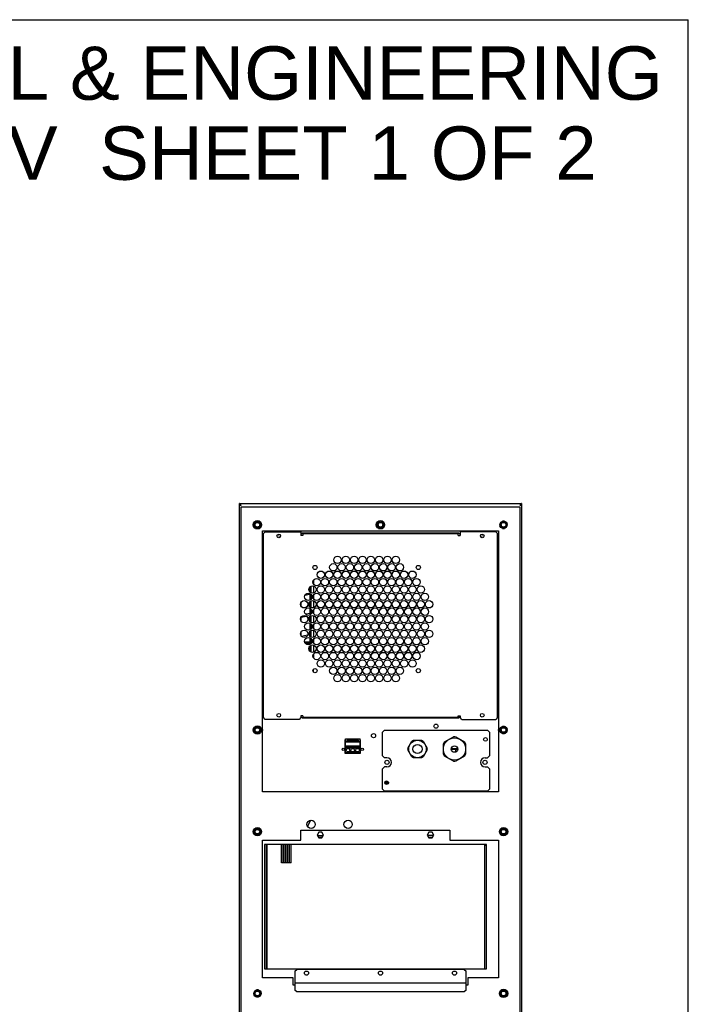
# Model space of a CAD drawing. Header units: inches. Extents: x 0 to 175, y 0 to 77.
# Tile 13 of 14: x 72 to 100, y 35 to 77. Entities that reach past the tile are written whole.
import ezdxf

# ---------------------------------------------------------------- set-up
doc = ezdxf.new("R2010")
doc.units = ezdxf.units.IN
doc.header["$LTSCALE"] = 5.5
doc.header["$MEASUREMENT"] = 0
doc.layers.get('0').update_dxf_attribs({"linetype": 'CONTINUOUS'})
doc.styles.get("Standard").update_dxf_attribs({"font": 'arial.ttf'})

msp = doc.modelspace()

# ---------------------------------------------------------------- linework, layer by layer
at = {"color": 7, "linetype": 'Continuous'}
for p, q in [((0, 77.273), (100, 77.273)), ((100, 0), (100, 77.273)), ((80.899, 19.265), (80.899, 56.666)), ((80.913, 56.664), (80.899, 56.666)), ((80.899, 56.666), (92.907, 56.666)), ((92.855, 56.627), (92.842, 56.608)), ((92.868, 56.643), (92.855, 56.627)), ((92.855, 56.607), (92.868, 56.616)), ((92.894, 56.626), (92.907, 56.627)), ((92.906, 56.622), (92.907, 56.627)), ((92.907, 56.666), (92.907, 19.265)), ((80.963, 56.593), (80.978, 56.588)), ((80.978, 20.387), (80.978, 56.529)), ((80.978, 56.529), (92.829, 56.529)), ((92.842, 56.608), (92.829, 56.588)), ((92.829, 56.529), (92.829, 20.387)), ((81.58, 55.913), (81.492, 55.761)), ((81.755, 55.913), (81.58, 55.913)), ((81.755, 55.913), (81.842, 55.761)), ((86.816, 55.913), (86.728, 55.761)), ((86.991, 55.913), (86.816, 55.913)), ((86.991, 55.913), (87.078, 55.761)), ((92.028, 55.872), (91.988, 55.802)), ((92.18, 55.913), (92.099, 55.913)), ((92.251, 55.872), (92.291, 55.802)), ((81.58, 55.609), (81.492, 55.761)), ((81.58, 55.609), (81.755, 55.609)), ((81.755, 55.609), (81.842, 55.761)), ((81.884, 44.383), (81.884, 55.505)), ((81.884, 55.505), (91.923, 55.505)), ((81.923, 55.387), (82.002, 55.466)), ((81.923, 47.552), (81.923, 55.387)), ((82.002, 55.466), (83.517, 55.466)), ((83.517, 55.466), (83.517, 55.308)), ((83.577, 55.407), (83.517, 55.348)), ((90.23, 55.407), (83.577, 55.407)), ((83.596, 55.387), (83.596, 55.308)), ((83.596, 55.387), (90.21, 55.387)), ((86.816, 55.609), (86.728, 55.761)), ((86.816, 55.609), (86.991, 55.609)), ((86.991, 55.609), (87.078, 55.761)), ((90.21, 55.308), (90.21, 55.387)), ((90.289, 55.348), (90.23, 55.407)), ((90.289, 55.466), (90.289, 55.308)), ((91.805, 55.466), (90.289, 55.466)), ((91.805, 55.466), (91.884, 55.387)), ((91.884, 47.552), (91.884, 55.387)), ((91.923, 55.505), (91.923, 44.383)), ((92.029, 55.65), (91.988, 55.72)), ((92.099, 55.609), (92.18, 55.609)), ((92.251, 55.65), (92.291, 55.72)), ((82.634, 55.338), (82.497, 55.309)), ((82.517, 55.233), (82.646, 55.26)), ((83.596, 55.308), (83.517, 55.308)), ((90.21, 55.308), (90.289, 55.308)), ((91.161, 55.26), (91.289, 55.233)), ((91.31, 55.309), (91.173, 55.338)), ((84.049, 53.396), (84.049, 53.244)), ((83.852, 53.001), (83.892, 53.001)), ((83.859, 52.962), (83.892, 52.962)), ((83.892, 53.108), (83.892, 52.902)), ((83.906, 52.892), (83.901, 52.891)), ((83.907, 52.886), (83.906, 52.892)), ((83.951, 52.86), (83.951, 53.151)), ((84.049, 53.157), (84.049, 52.853)), ((83.534, 52.275), (83.534, 52.475)), ((83.695, 52.767), (83.922, 52.815)), ((83.892, 52.809), (83.892, 52.545)), ((83.892, 52.479), (83.892, 52.272)), ((83.922, 52.815), (83.921, 52.82)), ((83.951, 52.587), (83.951, 52.794)), ((83.951, 52.23), (83.951, 52.521)), ((84.049, 52.766), (84.049, 52.614)), ((84.049, 52.527), (84.049, 52.223)), ((83.892, 52.206), (83.892, 51.984)), ((83.951, 51.957), (83.951, 52.164)), ((84.049, 52.136), (84.049, 51.985)), ((83.519, 51.824), (83.748, 51.873)), ((83.534, 51.645), (83.534, 51.827)), ((83.906, 51.987), (83.723, 51.948)), ((83.892, 51.849), (83.892, 51.642)), ((83.918, 51.929), (83.906, 51.987)), ((83.951, 51.6), (83.951, 51.891)), ((84.049, 51.897), (84.049, 51.593)), ((83.534, 51.015), (83.534, 51.215)), ((83.892, 51.576), (83.892, 51.285)), ((83.892, 51.219), (83.892, 51.078)), ((83.951, 51.327), (83.951, 51.534)), ((83.951, 50.97), (83.951, 51.261)), ((84.049, 51.506), (84.049, 51.355)), ((84.049, 51.267), (84.049, 50.963)), ((83.802, 51.059), (83.544, 51.004)), ((83.892, 50.757), (83.681, 50.757)), ((83.702, 50.718), (83.702, 50.757)), ((83.906, 51.081), (83.859, 51.071)), ((83.892, 50.946), (83.892, 50.655)), ((83.903, 51), (83.922, 51.004)), ((83.922, 51.004), (83.906, 51.081)), ((83.951, 50.697), (83.951, 50.904)), ((84.049, 50.876), (84.049, 50.725)), ((83.699, 50.718), (83.892, 50.718)), ((83.716, 50.718), (83.716, 50.695)), ((83.892, 50.589), (83.892, 50.382)), ((83.951, 50.34), (83.951, 50.631)), ((84.049, 50.637), (84.049, 50.333)), ((84.049, 50.246), (84.049, 50.095)), ((84.028, 49.569), (84.049, 49.569)), ((84.04, 49.497), (84.049, 49.497)), ((84.049, 49.486), (84.049, 49.606)), ((82.002, 47.474), (81.923, 47.552)), ((83.439, 47.474), (82.002, 47.474)), ((83.517, 47.552), (83.439, 47.474)), ((83.517, 47.631), (83.517, 47.552)), ((83.596, 47.631), (83.517, 47.631)), ((83.517, 47.592), (83.577, 47.533)), ((83.534, 47.575), (83.534, 47.631)), ((83.577, 47.533), (90.23, 47.533)), ((83.596, 47.631), (83.596, 47.552)), ((90.21, 47.552), (83.596, 47.552)), ((83.892, 47.552), (83.892, 47.533)), ((83.951, 47.533), (83.951, 47.552)), ((84.049, 47.552), (84.049, 47.533)), ((89.758, 47.552), (89.758, 47.533)), ((89.856, 47.533), (89.856, 47.552)), ((89.915, 47.552), (89.915, 47.533)), ((90.21, 47.552), (90.21, 47.631)), ((90.21, 47.631), (90.289, 47.631)), ((90.23, 47.533), (90.289, 47.592)), ((90.272, 47.575), (90.272, 47.631)), ((90.289, 47.631), (90.289, 47.552)), ((90.368, 47.474), (90.289, 47.552)), ((90.368, 47.474), (91.805, 47.474)), ((91.884, 47.552), (91.805, 47.474)), ((81.58, 47.172), (81.492, 47.021)), ((81.58, 46.869), (81.492, 47.021)), ((81.755, 47.172), (81.58, 47.172)), ((81.755, 47.172), (81.842, 47.021)), ((81.755, 46.869), (81.842, 47.021)), ((86.994, 46.934), (87.073, 47.012)), ((87.073, 47.012), (91.458, 47.012)), ((91.458, 47.012), (91.537, 46.934)), ((92.028, 47.132), (91.988, 47.062)), ((92.029, 46.91), (91.988, 46.98)), ((92.18, 47.172), (92.099, 47.172)), ((92.251, 47.132), (92.291, 47.062)), ((92.251, 46.91), (92.291, 46.98)), ((81.58, 46.869), (81.755, 46.869)), ((85.39, 46.605), (85.39, 46.031)), ((85.41, 46.605), (85.39, 46.605)), ((85.41, 46.05), (85.41, 46.641)), ((85.41, 46.641), (86.034, 46.641)), ((85.475, 46.57), (85.475, 46.531)), ((85.567, 46.585), (85.477, 46.585)), ((85.491, 46.605), (85.553, 46.605)), ((85.512, 46.616), (85.512, 46.605)), ((85.532, 46.605), (85.532, 46.616)), ((85.569, 46.531), (85.569, 46.57)), ((85.595, 46.613), (85.595, 46.554)), ((85.649, 46.613), (85.595, 46.613)), ((85.649, 46.585), (85.595, 46.585)), ((85.595, 46.554), (85.649, 46.554)), ((85.649, 46.554), (85.649, 46.613)), ((85.675, 46.57), (85.675, 46.531)), ((85.767, 46.585), (85.677, 46.585)), ((85.691, 46.605), (85.753, 46.605)), ((85.712, 46.616), (85.712, 46.605)), ((85.732, 46.605), (85.732, 46.616)), ((85.769, 46.531), (85.769, 46.57)), ((85.795, 46.613), (85.795, 46.554)), ((85.849, 46.613), (85.795, 46.613)), ((85.849, 46.585), (85.795, 46.585)), ((85.795, 46.554), (85.849, 46.554)), ((85.849, 46.554), (85.849, 46.613)), ((85.875, 46.57), (85.875, 46.531)), ((85.967, 46.585), (85.877, 46.585)), ((85.891, 46.605), (85.953, 46.605)), ((85.912, 46.616), (85.912, 46.605)), ((85.932, 46.605), (85.932, 46.616)), ((85.969, 46.531), (85.969, 46.57)), ((86.034, 46.05), (86.034, 46.641)), ((86.054, 46.605), (86.034, 46.605)), ((86.054, 46.031), (86.054, 46.605)), ((86.994, 45.918), (86.994, 46.934)), ((88.239, 46.543), (88.309, 46.584)), ((88.309, 46.584), (88.647, 46.584)), ((88.647, 46.584), (88.718, 46.543)), ((89.629, 46.511), (90.004, 46.727)), ((90.102, 46.727), (90.477, 46.511)), ((91.537, 46.934), (91.537, 45.918)), ((92.099, 46.869), (92.18, 46.869)), ((85.41, 46.527), (86.034, 46.527)), ((86.034, 46.507), (85.41, 46.507)), ((85.41, 46.35), (86.034, 46.35)), ((85.443, 46.247), (85.41, 46.247)), ((85.443, 46.332), (85.443, 46.348)), ((85.443, 46.348), (85.597, 46.348)), ((85.443, 46.293), (85.443, 46.33)), ((85.443, 46.269), (85.443, 46.283)), ((85.443, 46.247), (85.443, 46.269)), ((85.597, 46.269), (85.443, 46.269)), ((85.443, 46.263), (85.601, 46.263)), ((85.475, 46.531), (85.569, 46.531)), ((85.597, 46.269), (85.597, 46.348)), ((85.601, 46.33), (85.601, 46.293)), ((85.601, 46.247), (85.601, 46.276)), ((85.643, 46.247), (85.601, 46.247)), ((85.643, 46.332), (85.643, 46.348)), ((85.643, 46.348), (85.797, 46.348)), ((85.643, 46.293), (85.643, 46.33)), ((85.643, 46.269), (85.643, 46.283)), ((85.643, 46.247), (85.643, 46.269)), ((85.797, 46.269), (85.643, 46.269)), ((85.643, 46.263), (85.801, 46.263)), ((85.675, 46.531), (85.769, 46.531)), ((85.797, 46.269), (85.797, 46.348)), ((85.801, 46.33), (85.801, 46.293)), ((85.801, 46.247), (85.801, 46.276)), ((85.843, 46.247), (85.801, 46.247)), ((85.843, 46.332), (85.843, 46.348)), ((85.843, 46.348), (85.997, 46.348)), ((85.843, 46.293), (85.843, 46.33)), ((85.843, 46.269), (85.843, 46.283)), ((85.843, 46.247), (85.843, 46.269)), ((85.997, 46.269), (85.843, 46.269)), ((85.843, 46.263), (86.001, 46.263)), ((85.875, 46.531), (85.969, 46.531)), ((85.997, 46.269), (85.997, 46.348)), ((86.001, 46.33), (86.001, 46.293)), ((86.001, 46.247), (86.001, 46.276)), ((86.034, 46.247), (86.001, 46.247)), ((88.07, 46.251), (88.239, 46.543)), ((88.07, 46.251), (88.07, 46.169)), ((88.239, 45.877), (88.07, 46.169)), ((88.718, 46.543), (88.886, 46.251)), ((88.886, 46.169), (88.718, 45.877)), ((88.886, 46.169), (88.886, 46.251)), ((89.58, 45.993), (89.58, 46.426)), ((89.917, 46.229), (90.189, 46.229)), ((90.189, 46.19), (89.917, 46.19)), ((90.091, 46.19), (90.091, 46.077)), ((90.105, 46.19), (90.105, 46.229)), ((90.187, 46.19), (90.187, 46.18)), ((90.525, 46.426), (90.525, 45.993)), ((85.39, 46.031), (86.054, 46.031)), ((86.034, 46.05), (85.41, 46.05)), ((85.598, 46.068), (85.598, 46.102)), ((85.598, 46.068), (85.646, 46.068)), ((85.634, 46.113), (85.61, 46.113)), ((85.646, 46.102), (85.646, 46.068)), ((85.798, 46.068), (85.798, 46.102)), ((85.798, 46.068), (85.846, 46.068)), ((85.834, 46.113), (85.81, 46.113)), ((85.846, 46.102), (85.846, 46.068)), ((87.073, 45.84), (86.994, 45.918)), ((87.179, 45.84), (87.073, 45.84)), ((88.309, 45.836), (88.239, 45.877)), ((88.647, 45.836), (88.309, 45.836)), ((88.718, 45.877), (88.647, 45.836)), ((90.004, 45.692), (89.629, 45.909)), ((90.477, 45.909), (90.102, 45.692)), ((91.352, 45.84), (91.458, 45.84)), ((91.537, 45.918), (91.458, 45.84)), ((86.994, 45.367), (87.073, 45.446)), ((86.994, 44.501), (86.994, 45.367)), ((87.179, 45.446), (87.073, 45.446)), ((91.352, 45.446), (91.458, 45.446)), ((91.458, 45.446), (91.537, 45.367)), ((91.537, 45.367), (91.537, 44.501)), ((87.073, 44.422), (86.994, 44.501)), ((87.238, 44.787), (87.083, 44.787)), ((87.084, 44.762), (87.238, 44.762)), ((87.097, 44.822), (87.225, 44.822)), ((87.221, 44.726), (87.101, 44.726)), ((87.238, 44.793), (87.238, 44.76)), ((91.537, 44.501), (91.458, 44.422)), ((91.923, 44.383), (81.884, 44.383)), ((91.458, 44.422), (87.073, 44.422)), ((81.58, 42.842), (81.492, 42.69)), ((81.755, 42.842), (81.58, 42.842)), ((81.755, 42.842), (81.842, 42.69)), ((83.92, 43.175), (83.797, 42.915)), ((92.052, 42.842), (91.965, 42.69)), ((92.227, 42.842), (92.052, 42.842)), ((92.227, 42.842), (92.315, 42.69)), ((81.58, 42.539), (81.492, 42.69)), ((81.58, 42.539), (81.755, 42.539)), ((81.755, 42.539), (81.842, 42.69)), ((83.517, 42.333), (83.517, 42.76)), ((83.517, 42.76), (89.856, 42.76)), ((84.275, 42.663), (84.206, 42.543)), ((84.206, 42.543), (84.275, 42.423)), ((84.212, 42.533), (84.477, 42.533)), ((84.258, 42.453), (84.431, 42.453)), ((84.414, 42.663), (84.275, 42.663)), ((84.275, 42.423), (84.414, 42.423)), ((84.483, 42.543), (84.414, 42.663)), ((84.414, 42.423), (84.483, 42.543)), ((88.96, 42.663), (88.891, 42.543)), ((88.891, 42.543), (88.96, 42.423)), ((89.162, 42.533), (88.897, 42.533)), ((88.943, 42.453), (89.116, 42.453)), ((89.099, 42.663), (88.96, 42.663)), ((88.96, 42.423), (89.099, 42.423)), ((89.168, 42.543), (89.099, 42.663)), ((89.099, 42.423), (89.168, 42.543)), ((89.856, 42.76), (89.856, 42.333)), ((92.052, 42.539), (91.965, 42.69)), ((92.052, 42.539), (92.227, 42.539)), ((92.227, 42.539), (92.315, 42.69)), ((81.884, 36.47), (81.884, 42.333)), ((81.884, 42.333), (83.517, 42.333)), ((81.962, 42.137), (81.962, 36.845)), ((91.411, 42.137), (81.962, 42.137)), ((82.041, 42.137), (82.041, 36.845)), ((82.041, 42.101), (82.08, 42.101)), ((82.08, 36.845), (82.08, 42.137)), ((82.691, 41.359), (82.691, 42.137)), ((82.769, 41.359), (82.769, 42.137)), ((82.775, 41.359), (82.775, 42.137)), ((82.854, 41.359), (82.854, 42.137)), ((82.859, 41.359), (82.859, 42.137)), ((82.938, 41.359), (82.938, 42.137)), ((82.943, 41.359), (82.943, 42.137)), ((83.022, 41.359), (83.022, 42.137)), ((83.028, 41.359), (83.028, 42.137)), ((83.106, 41.359), (83.106, 42.137)), ((89.856, 42.333), (91.923, 42.333)), ((91.332, 42.137), (91.332, 36.845)), ((91.411, 42.101), (91.332, 42.101)), ((91.411, 36.845), (91.411, 42.137)), ((91.923, 42.333), (91.923, 36.47)), ((82.769, 41.362), (82.691, 41.362)), ((82.769, 41.359), (82.691, 41.359)), ((82.854, 41.362), (82.775, 41.362)), ((82.854, 41.359), (82.775, 41.359)), ((82.938, 41.362), (82.859, 41.362)), ((82.938, 41.359), (82.859, 41.359)), ((83.022, 41.362), (82.943, 41.362)), ((83.022, 41.359), (82.943, 41.359)), ((83.106, 41.362), (83.028, 41.362)), ((83.106, 41.359), (83.028, 41.359)), ((81.962, 36.845), (91.411, 36.845)), ((83.262, 36.745), (83.34, 36.824)), ((83.262, 36.745), (83.262, 35.946)), ((90.466, 36.824), (83.34, 36.824)), ((90.466, 36.824), (90.545, 36.745)), ((90.545, 35.946), (90.545, 36.745)), ((83.183, 36.47), (81.884, 36.47)), ((83.183, 36.155), (83.183, 36.47)), ((83.262, 36.155), (83.183, 36.155)), ((83.262, 36.253), (90.545, 36.253)), ((90.624, 36.155), (90.545, 36.155)), ((91.923, 36.47), (90.624, 36.47)), ((90.624, 36.47), (90.624, 36.155)), ((81.556, 35.911), (81.516, 35.841)), ((81.556, 35.689), (81.516, 35.759)), ((81.707, 35.952), (81.627, 35.952)), ((81.627, 35.649), (81.707, 35.649)), ((81.778, 35.911), (81.819, 35.841)), ((81.778, 35.69), (81.819, 35.759)), ((83.34, 35.869), (83.262, 35.946)), ((90.466, 35.869), (83.34, 35.869)), ((90.545, 35.946), (90.466, 35.869)), ((92.052, 35.952), (91.965, 35.8)), ((92.052, 35.649), (91.965, 35.8)), ((92.227, 35.952), (92.052, 35.952)), ((92.052, 35.649), (92.227, 35.649)), ((92.227, 35.952), (92.315, 35.8)), ((92.227, 35.649), (92.315, 35.8))]:
    msp.add_line(p, q, dxfattribs=at)
for points in [[(80.899, 56.627), (80.901, 56.622), (80.905, 56.617), (80.913, 56.612), (80.922, 56.607), (80.934, 56.602)], [(80.899, 56.627), (80.913, 56.626), (80.926, 56.622), (80.939, 56.616)], [(80.952, 56.627), (80.939, 56.643), (80.926, 56.656), (80.913, 56.664)], [(80.939, 56.616), (80.952, 56.607), (80.965, 56.598)], [(80.978, 56.588), (80.965, 56.608), (80.952, 56.627)], [(92.859, 56.598), (92.872, 56.602), (92.884, 56.607), (92.894, 56.612), (92.901, 56.617), (92.906, 56.622)], [(92.907, 56.666), (92.894, 56.664), (92.881, 56.656), (92.868, 56.643)], [(92.868, 56.616), (92.881, 56.622), (92.894, 56.626)], [(80.934, 56.602), (80.948, 56.598), (80.963, 56.593)], [(80.978, 56.588), (80.968, 56.594), (80.958, 56.601), (80.95, 56.607), (80.948, 56.61)], [(92.829, 56.588), (92.842, 56.598), (92.855, 56.607)], [(92.829, 56.588), (92.844, 56.593), (92.859, 56.598)], [(92.859, 56.61), (92.856, 56.607), (92.848, 56.601), (92.839, 56.594)]]:
    msp.add_lwpolyline(points, dxfattribs=at)
for centre, radius in [((81.667, 55.761), 0.177), ((81.667, 55.761), 0.123), ((81.667, 55.761), 0.0984), ((86.903, 55.761), 0.177), ((86.903, 55.761), 0.123), ((86.903, 55.761), 0.0984), ((92.14, 55.761), 0.157), ((92.14, 55.761), 0.123), ((92.14, 55.761), 0.0984), ((82.573, 55.289), 0.0787), ((91.234, 55.289), 0.0787), ((84.895, 53.95), 0.157), ((85.073, 54.265), 0.157), ((85.25, 53.95), 0.157), ((85.427, 54.265), 0.157), ((85.604, 53.95), 0.157), ((85.781, 54.265), 0.157), ((85.958, 53.95), 0.157), ((86.136, 54.265), 0.157), ((86.313, 53.95), 0.157), ((86.49, 54.265), 0.157), ((86.667, 53.95), 0.157), ((86.844, 54.265), 0.157), ((87.021, 53.95), 0.157), ((87.199, 54.265), 0.157), ((87.376, 53.95), 0.157), ((87.553, 54.265), 0.157), ((87.73, 53.95), 0.157), ((84.114, 53.944), 0.0886), ((84.364, 53.635), 0.157), ((84.718, 53.635), 0.157), ((85.073, 53.635), 0.157), ((85.427, 53.635), 0.157), ((85.781, 53.635), 0.157), ((86.136, 53.635), 0.157), ((86.49, 53.635), 0.157), ((86.844, 53.635), 0.157), ((87.199, 53.635), 0.157), ((87.553, 53.635), 0.157), ((87.907, 53.635), 0.157), ((88.262, 53.635), 0.157), ((88.512, 53.944), 0.0886), ((84.187, 53.32), 0.157), ((84.541, 53.32), 0.157), ((84.895, 53.32), 0.157), ((85.25, 53.32), 0.157), ((85.604, 53.32), 0.157), ((85.958, 53.32), 0.157), ((86.313, 53.32), 0.157), ((86.667, 53.32), 0.157), ((87.021, 53.32), 0.157), ((87.376, 53.32), 0.157), ((87.73, 53.32), 0.157), ((88.084, 53.32), 0.157), ((88.439, 53.32), 0.157), ((83.832, 52.69), 0.157), ((84.01, 53.005), 0.157), ((84.187, 52.69), 0.157), ((84.364, 53.005), 0.157), ((84.541, 52.69), 0.157), ((84.718, 53.005), 0.157), ((84.895, 52.69), 0.157), ((85.073, 53.005), 0.157), ((85.25, 52.69), 0.157), ((85.427, 53.005), 0.157), ((85.604, 52.69), 0.157), ((85.781, 53.005), 0.157), ((85.958, 52.69), 0.157), ((86.136, 53.005), 0.157), ((86.313, 52.69), 0.157), ((86.49, 53.005), 0.157), ((86.667, 52.69), 0.157), ((86.844, 53.005), 0.157), ((87.021, 52.69), 0.157), ((87.199, 53.005), 0.157), ((87.376, 52.69), 0.157), ((87.553, 53.005), 0.157), ((87.73, 52.69), 0.157), ((87.907, 53.005), 0.157), ((88.084, 52.69), 0.157), ((88.262, 53.005), 0.157), ((88.439, 52.69), 0.157), ((88.616, 53.005), 0.157), ((88.793, 52.69), 0.157), ((83.655, 52.375), 0.157), ((84.01, 52.375), 0.157), ((84.364, 52.375), 0.157), ((84.718, 52.375), 0.157), ((85.073, 52.375), 0.157), ((85.427, 52.375), 0.157), ((85.781, 52.375), 0.157), ((86.136, 52.375), 0.157), ((86.49, 52.375), 0.157), ((86.844, 52.375), 0.157), ((87.199, 52.375), 0.157), ((87.553, 52.375), 0.157), ((87.907, 52.375), 0.157), ((88.262, 52.375), 0.157), ((88.616, 52.375), 0.157), ((88.97, 52.375), 0.157), ((83.832, 52.06), 0.157), ((84.187, 52.06), 0.157), ((84.541, 52.06), 0.157), ((84.895, 52.06), 0.157), ((85.25, 52.06), 0.157), ((85.604, 52.06), 0.157), ((85.958, 52.06), 0.157), ((86.313, 52.06), 0.157), ((86.667, 52.06), 0.157), ((87.021, 52.06), 0.157), ((87.376, 52.06), 0.157), ((87.73, 52.06), 0.157), ((88.084, 52.06), 0.157), ((88.439, 52.06), 0.157), ((88.793, 52.06), 0.157), ((83.655, 51.745), 0.157), ((83.832, 51.43), 0.157), ((84.01, 51.745), 0.157), ((84.187, 51.43), 0.157), ((84.364, 51.745), 0.157), ((84.541, 51.43), 0.157), ((84.718, 51.745), 0.157), ((84.895, 51.43), 0.157), ((85.073, 51.745), 0.157), ((85.25, 51.43), 0.157), ((85.427, 51.745), 0.157), ((85.604, 51.43), 0.157), ((85.781, 51.745), 0.157), ((85.958, 51.43), 0.157), ((86.136, 51.745), 0.157), ((86.313, 51.43), 0.157), ((86.49, 51.745), 0.157), ((86.667, 51.43), 0.157), ((86.844, 51.745), 0.157), ((87.021, 51.43), 0.157), ((87.199, 51.745), 0.157), ((87.376, 51.43), 0.157), ((87.553, 51.745), 0.157), ((87.73, 51.43), 0.157), ((87.907, 51.745), 0.157), ((88.084, 51.43), 0.157), ((88.262, 51.745), 0.157), ((88.439, 51.43), 0.157), ((88.616, 51.745), 0.157), ((88.793, 51.43), 0.157), ((88.97, 51.745), 0.157), ((83.655, 51.115), 0.157), ((84.01, 51.115), 0.157), ((84.364, 51.115), 0.157), ((84.718, 51.115), 0.157), ((85.073, 51.115), 0.157), ((85.427, 51.115), 0.157), ((85.781, 51.115), 0.157), ((86.136, 51.115), 0.157), ((86.49, 51.115), 0.157), ((86.844, 51.115), 0.157), ((87.199, 51.115), 0.157), ((87.553, 51.115), 0.157), ((87.907, 51.115), 0.157), ((88.262, 51.115), 0.157), ((88.616, 51.115), 0.157), ((88.97, 51.115), 0.157), ((83.832, 50.8), 0.157), ((84.187, 50.8), 0.157), ((84.541, 50.8), 0.157), ((84.895, 50.8), 0.157), ((85.25, 50.8), 0.157), ((85.604, 50.8), 0.157), ((85.958, 50.8), 0.157), ((86.313, 50.8), 0.157), ((86.667, 50.8), 0.157), ((87.021, 50.8), 0.157), ((87.376, 50.8), 0.157), ((87.73, 50.8), 0.157), ((88.084, 50.8), 0.157), ((88.439, 50.8), 0.157), ((88.793, 50.8), 0.157), ((84.01, 50.485), 0.157), ((84.187, 50.17), 0.157), ((84.364, 50.485), 0.157), ((84.541, 50.17), 0.157), ((84.718, 50.485), 0.157), ((84.895, 50.17), 0.157), ((85.073, 50.485), 0.157), ((85.25, 50.17), 0.157), ((85.427, 50.485), 0.157), ((85.604, 50.17), 0.157), ((85.781, 50.485), 0.157), ((85.958, 50.17), 0.157), ((86.136, 50.485), 0.157), ((86.313, 50.17), 0.157), ((86.49, 50.485), 0.157), ((86.667, 50.17), 0.157), ((86.844, 50.485), 0.157), ((87.021, 50.17), 0.157), ((87.199, 50.485), 0.157), ((87.376, 50.17), 0.157), ((87.553, 50.485), 0.157), ((87.73, 50.17), 0.157), ((87.907, 50.485), 0.157), ((88.084, 50.17), 0.157), ((88.262, 50.485), 0.157), ((88.439, 50.17), 0.157), ((88.616, 50.485), 0.157), ((84.364, 49.855), 0.157), ((84.718, 49.855), 0.157), ((85.073, 49.855), 0.157), ((85.427, 49.855), 0.157), ((85.781, 49.855), 0.157), ((86.136, 49.855), 0.157), ((86.49, 49.855), 0.157), ((86.844, 49.855), 0.157), ((87.199, 49.855), 0.157), ((87.553, 49.855), 0.157), ((87.907, 49.855), 0.157), ((88.262, 49.855), 0.157), ((84.114, 49.546), 0.0886), ((84.895, 49.54), 0.157), ((85.25, 49.54), 0.157), ((85.604, 49.54), 0.157), ((85.958, 49.54), 0.157), ((86.313, 49.54), 0.157), ((86.667, 49.54), 0.157), ((87.021, 49.54), 0.157), ((87.376, 49.54), 0.157), ((87.73, 49.54), 0.157), ((88.512, 49.546), 0.0886), ((85.073, 49.226), 0.157), ((85.427, 49.226), 0.157), ((85.781, 49.226), 0.157), ((86.136, 49.226), 0.157), ((86.49, 49.226), 0.157), ((86.844, 49.226), 0.157), ((87.199, 49.226), 0.157), ((87.553, 49.226), 0.157), ((82.573, 47.651), 0.0787), ((91.234, 47.651), 0.0787), ((81.667, 47.021), 0.177), ((81.667, 47.021), 0.123), ((81.667, 47.021), 0.0984), ((89.266, 47.184), 0.0886), ((92.14, 47.021), 0.157), ((92.14, 47.021), 0.123), ((92.14, 47.021), 0.0984), ((86.608, 46.776), 0.0886), ((88.478, 46.21), 0.374), ((90.053, 46.21), 0.472), ((91.37, 46.621), 0.0787), ((85.322, 46.196), 0.0531), ((85.522, 46.163), 0.0748), ((85.722, 46.163), 0.0748), ((85.922, 46.163), 0.0748), ((86.122, 46.196), 0.0531), ((88.478, 46.21), 0.197), ((90.053, 46.21), 0.138), ((87.179, 45.643), 0.0886), ((91.352, 45.643), 0.0886), ((87.161, 44.777), 0.0787), ((81.667, 42.69), 0.177), ((81.667, 42.69), 0.123), ((81.667, 42.69), 0.0984), ((83.951, 43.001), 0.177), ((85.525, 43.001), 0.177), ((92.14, 42.69), 0.177), ((92.14, 42.69), 0.123), ((92.14, 42.69), 0.0984), ((83.754, 36.666), 0.0886), ((86.903, 36.666), 0.0886), ((90.053, 36.666), 0.0886), ((81.667, 35.8), 0.157), ((81.667, 35.8), 0.123), ((81.667, 35.8), 0.0984), ((92.14, 35.8), 0.177), ((92.14, 35.8), 0.123), ((92.14, 35.8), 0.0984)]:
    msp.add_circle(centre, radius, dxfattribs=at)
for centre, radius, start, end in [((81.667, 47.021), 0.226, 343.1903, 16.8986), ((92.14, 47.021), 0.226, 163.1903, 196.8986), ((85.522, 46.57), 0.0472, 0, 180), ((85.722, 46.57), 0.0472, 0, 180), ((85.922, 46.57), 0.0472, 0, 180), ((90.053, 46.21), 0.52, 84.62, 95.38), ((90.053, 46.21), 0.52, 144.62, 155.38), ((90.053, 46.21), 0.52, 24.62, 35.38), ((85.61, 46.102), 0.0118, 90, 180), ((85.634, 46.102), 0.0118, 0, 90), ((85.81, 46.102), 0.0118, 90, 180), ((85.834, 46.102), 0.0118, 0, 90), ((87.179, 45.643), 0.197, 270, 90), ((90.053, 46.21), 0.52, 204.62, 215.38), ((90.053, 46.21), 0.52, 324.62, 335.38), ((91.352, 45.643), 0.197, 90, 270), ((90.053, 46.21), 0.52, 264.62, 275.38)]:
    msp.add_arc(centre, radius, start, end, dxfattribs=at)
for centre, major_axis, ratio, start_param, end_param in [((85.522, 46.633), (0.0472, 0), 1, -2.411984, -0.729869), ((85.722, 46.633), (0, 0.0472), 1, -3.982781, -2.300665), ((85.922, 46.633), (0, 0.0472), 1, -3.982781, -2.300665), ((85.443, 46.33), (0, 0.0197), 0.006109, -1.570796, -1.438786), ((85.443, 46.293), (0, 0.0197), 0.006109, -1.963494, -1.832594), ((85.601, 46.33), (0, 0.0197), 0.006109, 0, 1.570796), ((85.601, 46.293), (0, 0.0197), 0.006109, -4.712389, -3.665191), ((85.643, 46.33), (0, 0.0197), 0.006109, -1.570796, -1.438786), ((85.643, 46.293), (0, 0.0197), 0.006109, -1.963494, -1.832594), ((85.801, 46.33), (0, 0.0197), 0.006109, 0, 1.570796), ((85.801, 46.293), (0, 0.0197), 0.006109, -4.712389, -3.665191), ((85.843, 46.33), (0, 0.0197), 0.006109, -1.570796, -1.438786), ((85.843, 46.293), (0, 0.0197), 0.006109, -1.963494, -1.832594), ((86.001, 46.33), (0, 0.0197), 0.006109, 0, 1.570796), ((86.001, 46.293), (0, 0.0197), 0.006109, -4.712389, -3.665191)]:
    msp.add_ellipse(centre, major_axis=major_axis, ratio=ratio, start_param=start_param, end_param=end_param, dxfattribs=at)

# ---------------------------------------------------------------- texts
at = {"color": 2, "linetype": 'Continuous', "insert": (70.162, 76.136), "char_height": 2.27273, "width": 57.40115, "attachment_point": 2, "line_spacing_factor": 0.9}
msp.add_mtext('SAGINAW CONTROL & ENGINEERING\\PSCE-NG2970B120V  SHEET 1 OF 2', dxfattribs=at)

doc.saveas('drawing.dxf')
